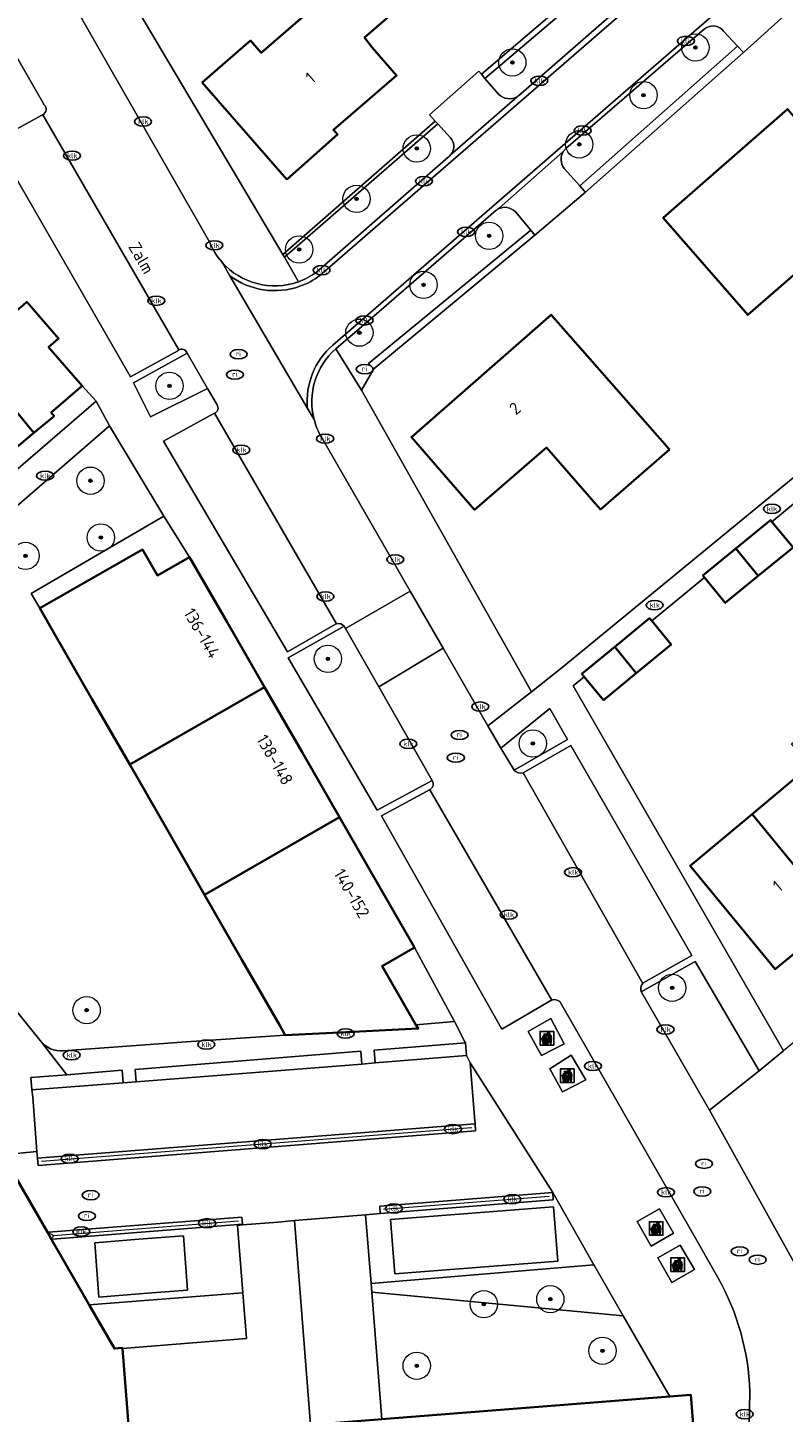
# Model space of a CAD drawing. Header units: metres. Extents: x 103671 to 105190, y 427150 to 429171.
# Tile 101 of 256: x 104063 to 104118, y 427706 to 427807. Entities that reach past the tile are written whole.
import ezdxf
from ezdxf.enums import TextEntityAlignment as Align

# ---------------------------------------------------------------- set-up
doc = ezdxf.new("R2010")
doc.units = ezdxf.units.M
for name, color, linetype, lineweight in [('B-WE-GR-BEPLANTING_CULTUUR_HEESTERS-GV', 253, 'Continuous', 18), ('B-WE-GR-BEPLANTING_CULTUUR_ROOS-GV', 253, 'Continuous', 18), ('B-WE-GR-BOOM-S', 253, 'Continuous', 25), ('B-WE-GR-HAAG-G', 253, 'GR-HAAG1-SO', 13), ('B-WE-GR-HAAG-GV', 253, 'Continuous', 13), ('B-WE-IE-AFVAL APART PLAATS-S', 253, 'Continuous', 25), ('B-WE-IE-MEUBILAIR-S', 253, 'Continuous', 25), ('B-WE-IE-TERREINAFSCHEIDING_KUNSTMATIG_HEKWERK-G', 253, 'IE-TERREINAFSCHEIDING_KUNSTMATIG-SO', 18), ('B-WE-OG-BEBOUWING-GV', 253, 'Continuous', 35), ('B-WE-OG-BEBOUWING-T18', 7, 'Continuous', 18), ('B-WE-OG-TERREIN_BEGROEID-GV', 253, 'Continuous', 18), ('B-WE-OG-TERREIN_ERF-GV', 253, 'Continuous', 18), ('B-WE-OG-TOPOGRAFIE-T18', 7, 'Continuous', 18), ('B-WE-RI-HWA_GOOT_MOLGOOT-G', 253, 'Continuous', 18), ('B-WE-VH-GESLOTENVERHARDING_BETON-GV', 253, 'Continuous', 18), ('B-WE-VH-ONVERHARD_ZAND-GV', 253, 'Continuous', 18), ('B-WE-VH-OPENVERHARDING-GV', 253, 'Continuous', 18), ('B-WE-VH-OPENVERHARDING_BETONSTRAATSTEEN-GV', 253, 'Continuous', 18), ('B-WE-VH-OPENVERHARDING_STRAATBAKSTEEN-GV', 253, 'Continuous', 18), ('B-WE-VH-OPENVERHARDING_TEGEL-GV', 253, 'Continuous', 18)]:
    doc.layers.add(name, color=color, linetype=linetype, lineweight=lineweight)
doc.styles.add('NLCS-ISO', font='NLCS-ISO.ttf')
doc.styles.add('NLCS-ISO-M500-T18', font='NLCS-ISO.ttf', dxfattribs={"height": 0.9})
doc.linetypes.add('GR-HAAG1-SO', pattern='A,6,[176,NLCS.SHX,S=0.125,R=0,X=0,Y=0],-2', length=8)
doc.linetypes.add('IE-TERREINAFSCHEIDING_KUNSTMATIG-SO', pattern='A,4,[82,NLCS.SHX,S=0.75,R=90,X=0,Y=0],4,-2', length=10)

# ---------------------------------------------------------------- blocks, each defined once
blk = doc.blocks.new('SIE-AFVAL APART PLAATS-SO')
h = blk.add_hatch(color=256)
h.dxf.hatch_style = 1
h.paths.add_polyline_path([(-0.09, 0.07), (-1.76, 0.07, 0.819081), (-1.79, -0.09), (-1.4, -2.19, 0.36153), (-1.37, -2.21), (-0.47, -2.21, 0.36153), (-0.44, -2.19), (-0.05, -0.09, 0.819081)])
h.paths.add_polyline_path([(-0.16, -0.1), (-0.2, -0.33), (-0.49, -0.33), (-0.47, -0.1)], flags=16)
h.paths.add_polyline_path([(-0.55, -0.1), (-0.58, -0.33), (-0.87, -0.33), (-0.87, -0.1)], flags=16)
h.paths.add_polyline_path([(-0.22, -0.42), (-0.27, -0.73), (-0.53, -0.73), (-0.5, -0.42)], flags=16)
h.paths.add_polyline_path([(-0.58, -0.42), (-0.61, -0.73), (-0.87, -0.73), (-0.87, -0.42)], flags=16)
h.paths.add_polyline_path([(-0.95, -0.1), (-0.95, -0.33), (-1.27, -0.33), (-1.29, -0.1)], flags=16)
h.paths.add_polyline_path([(-0.95, -0.42), (-0.95, -0.73), (-1.23, -0.73), (-1.26, -0.42)], flags=16)
h.paths.add_polyline_path([(-0.29, -0.83), (-0.34, -1.09), (-0.56, -1.09), (-0.54, -0.83)], flags=16)
h.paths.add_polyline_path([(-0.62, -0.83), (-0.65, -1.09), (-0.87, -1.09), (-0.87, -0.83)], flags=16)
h.paths.add_polyline_path([(-0.95, -0.83), (-0.95, -1.09), (-1.2, -1.09), (-1.22, -0.83)], flags=16)
h.paths.add_polyline_path([(-1.35, -0.33), (-1.64, -0.33), (-1.69, -0.1), (-1.37, -0.1)], flags=16)
h.paths.add_polyline_path([(-1.34, -0.42), (-1.31, -0.73), (-1.57, -0.73), (-1.63, -0.42)], flags=16)
h.paths.add_polyline_path([(-0.36, -1.18), (-0.41, -1.44), (-0.6, -1.44), (-0.57, -1.18)], flags=16)
h.paths.add_polyline_path([(-0.65, -1.18), (-0.68, -1.44), (-0.87, -1.44), (-0.87, -1.18)], flags=16)
h.paths.add_polyline_path([(-1.3, -0.83), (-1.28, -1.09), (-1.5, -1.09), (-1.55, -0.83)], flags=16)
h.paths.add_polyline_path([(-0.95, -1.18), (-0.95, -1.44), (-1.17, -1.44), (-1.19, -1.18)], flags=16)
h.paths.add_polyline_path([(-0.42, -1.53), (-0.47, -1.79), (-0.63, -1.79), (-0.6, -1.53)], flags=16)
h.paths.add_polyline_path([(-1.27, -1.18), (-1.25, -1.44), (-1.44, -1.44), (-1.49, -1.18)], flags=16)
h.paths.add_polyline_path([(-0.69, -1.53), (-0.71, -1.79), (-0.87, -1.79), (-0.87, -1.53)], flags=16)
h.paths.add_polyline_path([(-0.95, -1.53), (-0.95, -1.79), (-1.13, -1.79), (-1.16, -1.53)], flags=16)
h.paths.add_polyline_path([(-1.24, -1.53), (-1.22, -1.79), (-1.37, -1.79), (-1.42, -1.53)], flags=16)
h.paths.add_polyline_path([(-0.49, -1.89), (-0.53, -2.13), (-0.66, -2.13), (-0.64, -1.89)], flags=16)
h.paths.add_polyline_path([(-0.72, -1.89), (-0.74, -2.13), (-0.87, -2.13), (-0.87, -1.89)], flags=16)
h.paths.add_polyline_path([(-0.95, -1.89), (-0.95, -2.13), (-1.1, -2.13), (-1.12, -1.89)], flags=16)
h.paths.add_polyline_path([(-1.21, -1.89), (-1.18, -2.13), (-1.31, -2.13), (-1.35, -1.89)], flags=16)
h.paths.add_polyline_path([(-0.19, 0.78, -0.01173), (-0.3, 0.78, -0.148797), (-0.42, 1.03, -0.136076), (-0.69, 0.87), (-0.78, 0.85, -0.038293), (-1.14, 0.96), (-1.19, 0.81, -0.243822), (-1.56, 0.45, 0.344326), (-1, 0.22, -0.139345), (-0.6, 0.22, 0.618436), (-0.56, 0.27, -0.441494), (-0.47, 0.44, 0.309048)])
h.paths.add_polyline_path([(-0.49, 0.51, 0.351556), (-0.64, 0.31, 0.121061), (-1.02, 0.29, -0.288745), (-1.45, 0.42, 0.203599), (-1.12, 0.79), (-1.09, 0.87, 0.083075), (-0.28, 0.71, -0.242261)], flags=16)
h.paths.add_polyline_path([(-0.4, 0.79, -0.023345), (-0.63, 0.82, 0.07081), (-0.46, 0.9, 0.059965)], flags=16)
h.paths.add_polyline_path([(1.12, 1.48), (-1.07, 1.48, 0.860559), (-1.08, 1.42), (0.29, 1, -0.146703), (0.53, 0.28, 0.421968), (0.56, 0.25), (1.6, 0.31, 0.450293), (1.63, 0.34, 0.122241)])
h.paths.add_polyline_path([(0.26, 1.93, 1), (1.07, 1.93, 1)])
h.paths.add_polyline_path([(1.65, 0.15, 0.429303), (1.62, 0.18), (0.55, 0.23, 0.38429), (0.51, 0.2), (0.16, -2.16, 0.83726), (0.22, -2.18), (0.99, -0.78, -0.688204), (1.05, -0.78), (1.36, -2.14, 0.84934), (1.42, -2.14)])
for p, q in [((-0.09, 0.07), (-1.76, 0.07)), ((-1.4, -2.19), (-1.79, -0.09)), ((-1.37, -0.1), (-1.69, -0.1)), ((-1.64, -0.33), (-1.69, -0.1)), ((-1.64, -0.33), (-1.35, -0.33)), ((-1.63, -0.42), (-1.34, -0.42)), ((-1.57, -0.73), (-1.63, -0.42)), ((-1.57, -0.73), (-1.31, -0.73)), ((-1.55, -0.83), (-1.3, -0.83)), ((-1.5, -1.09), (-1.55, -0.83)), ((-1.5, -1.09), (-1.28, -1.09)), ((-1.49, -1.18), (-1.27, -1.18)), ((-1.44, -1.44), (-1.49, -1.18)), ((-1.44, -1.44), (-1.25, -1.44)), ((-1.42, -1.53), (-1.24, -1.53)), ((-1.37, -1.79), (-1.42, -1.53)), ((-1.37, -1.79), (-1.22, -1.79)), ((-1.37, -2.21), (-0.47, -2.21)), ((-1.31, -2.13), (-1.35, -1.89)), ((-1.35, -1.89), (-1.21, -1.89)), ((-1.31, -2.13), (-1.18, -2.13)), ((-0.95, -0.1), (-1.29, -0.1)), ((-1.27, -0.33), (-0.95, -0.33)), ((-1.26, -0.42), (-0.95, -0.42)), ((-1.23, -0.73), (-0.95, -0.73)), ((-1.22, -0.83), (-0.95, -0.83)), ((-1.2, -1.09), (-0.95, -1.09)), ((-1.19, -1.18), (-0.95, -1.18)), ((-1.17, -1.44), (-0.95, -1.44)), ((-1.16, -1.53), (-0.95, -1.53)), ((-1.13, -1.79), (-0.95, -1.79)), ((-1.12, -1.89), (-0.95, -1.89)), ((-1.1, -2.13), (-0.95, -2.13)), ((-0.95, -0.1), (-0.95, -0.33)), ((-0.95, -0.42), (-0.95, -0.73)), ((-0.95, -0.83), (-0.95, -1.09)), ((-0.95, -1.18), (-0.95, -1.44)), ((-0.95, -1.53), (-0.95, -1.79)), ((-0.95, -1.89), (-0.95, -2.13)), ((-0.87, -0.1), (-0.87, -0.33)), ((-0.55, -0.1), (-0.87, -0.1)), ((-0.87, -0.33), (-0.58, -0.33)), ((-0.87, -0.42), (-0.87, -0.73)), ((-0.87, -0.42), (-0.58, -0.42)), ((-0.87, -0.73), (-0.61, -0.73)), ((-0.87, -0.83), (-0.62, -0.83)), ((-0.87, -0.83), (-0.87, -1.09)), ((-0.87, -1.09), (-0.65, -1.09)), ((-0.87, -1.18), (-0.65, -1.18)), ((-0.87, -1.18), (-0.87, -1.44)), ((-0.87, -1.44), (-0.68, -1.44)), ((-0.87, -1.53), (-0.69, -1.53)), ((-0.87, -1.53), (-0.87, -1.79)), ((-0.87, -1.79), (-0.71, -1.79)), ((-0.87, -1.89), (-0.87, -2.13)), ((-0.87, -1.89), (-0.72, -1.89)), ((-0.87, -2.13), (-0.74, -2.13)), ((-0.66, -2.13), (-0.53, -2.13)), ((-0.64, -1.89), (-0.49, -1.89)), ((-0.63, -1.79), (-0.47, -1.79)), ((-0.6, -1.44), (-0.41, -1.44)), ((-0.6, -1.53), (-0.42, -1.53)), ((-0.57, -1.18), (-0.36, -1.18)), ((-0.56, -1.09), (-0.34, -1.09)), ((-0.54, -0.83), (-0.29, -0.83)), ((-0.53, -0.73), (-0.27, -0.73)), ((-0.53, -2.13), (-0.49, -1.89)), ((-0.5, -0.42), (-0.22, -0.42)), ((-0.49, -0.33), (-0.2, -0.33)), ((-0.16, -0.1), (-0.47, -0.1)), ((-0.47, -1.79), (-0.42, -1.53)), ((-0.44, -2.19), (-0.05, -0.09)), ((-0.41, -1.44), (-0.36, -1.18)), ((-0.34, -1.09), (-0.29, -0.83)), ((-0.27, -0.73), (-0.22, -0.42)), ((-0.2, -0.33), (-0.16, -0.1))]:
    blk.add_line(p, q)
blk.add_lwpolyline([(-2.5, -2.51), (2.5, -2.51), (2.5, 2.49), (-2.5, 2.49)], close=True)
for points in [[(-0.78, 0.85, -0.038293), (-1.14, 0.96), (-1.19, 0.81, -0.243822), (-1.56, 0.45, 0.344326), (-1, 0.22, -0.139345), (-0.6, 0.22, 0.618436), (-0.56, 0.27, -0.441494), (-0.47, 0.44, 0.309048), (-0.19, 0.78, -0.01173), (-0.3, 0.78, -0.01173)], [(-0.78, 0.85), (-0.69, 0.87, 0.136076), (-0.42, 1.03, 0.156405), (-0.29, 0.77)], [(-0.78, 0.85), (-0.69, 0.87, 0.136076), (-0.42, 1.03, 0.148797), (-0.3, 0.78, 0.148797)], [(-0.63, 0.82, 0.07081), (-0.46, 0.9, 0.059965), (-0.4, 0.79, 0.059965)], [(-0.4, 0.79, -0.023345), (-0.63, 0.82)]]:
    blk.add_lwpolyline(points, format="xyb")
for points in [[(-1.09, 0.87), (-1.12, 0.79, -0.203599), (-1.45, 0.42, 0.288745), (-1.02, 0.29, -0.121061), (-0.64, 0.31, -0.351556), (-0.49, 0.51, 0.242261), (-0.28, 0.71, -0.083075)], [(-1.07, 1.48), (1.12, 1.48, -0.122241), (1.63, 0.34, -0.450293), (1.6, 0.31), (0.56, 0.25, -0.421968), (0.53, 0.28, 0.146703), (0.29, 1), (-1.08, 1.42, -0.860559)], [(0.55, 0.23), (1.62, 0.18, -0.429303), (1.65, 0.15), (1.42, -2.14, -0.84934), (1.36, -2.14), (1.05, -0.78, 0.688204), (0.99, -0.78), (0.22, -2.18, -0.83726), (0.16, -2.16), (0.51, 0.2, -0.38429)]]:
    blk.add_lwpolyline(points, format="xyb", close=True)
for points in [[(-1.35, -0.33), (-1.37, -0.1)], [(-1.31, -0.73), (-1.34, -0.42)], [(-1.28, -1.09), (-1.3, -0.83)], [(-1.27, -0.33), (-1.29, -0.1)], [(-1.25, -1.44), (-1.27, -1.18)], [(-1.23, -0.73), (-1.26, -0.42)], [(-1.22, -1.79), (-1.24, -1.53)], [(-1.2, -1.09), (-1.22, -0.83)], [(-1.18, -2.13), (-1.21, -1.89)], [(-1.17, -1.44), (-1.19, -1.18)], [(-1.18, -2.22), (-1.18, -2.21)], [(-1.13, -1.79), (-1.16, -1.53)], [(-1.1, -2.13), (-1.12, -1.89)], [(-0.74, -2.13), (-0.72, -1.89)], [(-0.71, -1.79), (-0.69, -1.53)], [(-0.68, -1.44), (-0.65, -1.18)], [(-0.66, -2.13), (-0.64, -1.89)], [(-0.65, -1.09), (-0.62, -0.83)], [(-0.63, -1.79), (-0.6, -1.53)], [(-0.61, -0.73), (-0.58, -0.42)], [(-0.6, -1.44), (-0.57, -1.18)], [(-0.58, -0.33), (-0.55, -0.1)], [(-0.56, -1.09), (-0.54, -0.83)], [(-0.53, -0.73), (-0.5, -0.42)], [(-0.49, -0.33), (-0.47, -0.1)]]:
    blk.add_lwpolyline(points)
blk.add_circle((0.66, 1.93), 0.401)
for centre, radius, start, end in [((-1.76, -0.01), 0.0869, 90, 247.281), ((-0.09, -0.01), 0.0869, 292.719, 90), ((-1.37, -2.18), 0.0318, 190.4943, 270), ((-0.47, -2.18), 0.0318, 270, 349.5057)]:
    blk.add_arc(centre, radius, start, end)
blk = doc.blocks.new('SIE-MEUBILAIR_PUT_KOLK-SO')
blk.add_ellipse((0, 0), major_axis=(1.25, 0), ratio=0.54)
at = {"style": 'NLCS-ISO'}
blk.add_text('klk', height=0.75, dxfattribs=at).set_placement((0.03, 0), align=Align.MIDDLE_CENTER)
blk = doc.blocks.new('SIE-MEUBILAIR_PUT_RIOOLPUT-SO')
blk.add_ellipse((0, 0), major_axis=(1.25, 0), ratio=0.54)
at = {"style": 'NLCS-ISO'}
blk.add_text('ri', height=0.75, dxfattribs=at).set_placement((-0.04, 0.07), align=Align.MIDDLE_CENTER)
blk = doc.blocks.new('SGR-BOOM_GBKN-SO')
at = {"linetype": 'ByBlock', "lineweight": 18}
h = blk.add_hatch(color=0, dxfattribs=at)
h.dxf.hatch_style = 1
edge = h.paths.add_edge_path()
edge.add_arc((0, 0), 0.25, 0, 360)
at = {"color": 0, "linetype": 'ByBlock', "lineweight": 18}
for radius in [2, 0.25]:
    blk.add_circle((0, 0), radius, dxfattribs=at)
at = {"color": 0, "linetype": 'ByBlock', "lineweight": 18, "style": 'NLCS-ISO'}
blk.add_attdef('SOORT', (2.5, 0), '', height=1.5, dxfattribs=at)

msp = doc.modelspace()

# ---------------------------------------------------------------- linework, layer by layer
at = {"layer": 'B-WE-GR-BEPLANTING_CULTUUR_HEESTERS-GV', "flags": 128}
for points in [[(104087.874, 427732.315), (104087.948, 427731.401), (104094.645, 427731.94), (104094.572, 427732.854)], [(104086.99, 427731.309), (104086.917, 427732.24), (104070.383, 427730.917), (104070.458, 427730.014)], [(104062.744, 427730.309), (104062.829, 427729.422), (104069.512, 427729.934), (104069.436, 427730.858), (104065.391, 427730.526)], [(104104.015, 427716.514), (104103.972, 427716.589), (104087.654, 427715.233), (104087.705, 427714.585), (104106.116, 427712.866)]]:
    msp.add_lwpolyline(points, close=True, dxfattribs=at)
at = {"layer": 'B-WE-GR-BEPLANTING_CULTUUR_ROOS-GV', "flags": 128}
for points in [[(104074.2, 427783.394), (104070.277, 427781.214), (104071.515, 427778.733), (104075.69, 427780.816)], [(104092.14, 427752.087), (104088.226, 427758.951), (104085.791, 427763.222), (104085.69, 427763.399), (104081.593, 427761.08), (104088.1, 427749.915)], [(104097.157, 427754.45), (104098.13, 427752.844), (104102.036, 427755.091), (104100.738, 427757.366)], [(104090.831, 427739.855), (104088.468, 427738.482), (104090.945, 427734.188), (104093.764, 427734.43)], [(104107.443, 427736.607), (104107.449, 427736.592), (104107.455, 427736.578), (104112.423, 427727.917), (104116.073, 427730.814), (104111.383, 427738.831)]]:
    msp.add_lwpolyline(points, close=True, dxfattribs=at)
at = {"layer": 'B-WE-GR-HAAG-G', "flags": 128}
for points in [[(104095.74, 427803.833), (104107.425, 427813.856)], [(104092.362, 427800.395), (104081.206, 427790.633), (104068.298, 427812.405)], [(104103.353, 427795.201), (104114.923, 427805.424)], [(104087.867, 427782.256), (104099.657, 427792.047)]]:
    msp.add_lwpolyline(points, dxfattribs=at)
at = {"layer": 'B-WE-GR-HAAG-GV', "flags": 128}
for points in [[(104107.734, 427813.512), (104107.425, 427813.856), (104095.74, 427803.833), (104095.994, 427803.538)], [(104114.923, 427805.424), (104114.492, 427805.887), (104102.934, 427795.672), (104103.267, 427795.297), (104103.353, 427795.201)], [(104092.543, 427800.2), (104092.472, 427800.276), (104092.362, 427800.395), (104081.206, 427790.633), (104081.321, 427790.429)], [(104099.657, 427792.047), (104099.351, 427792.411), (104087.465, 427782.641), (104087.867, 427782.256)]]:
    msp.add_lwpolyline(points, close=True, dxfattribs=at)
at = {"layer": 'B-WE-IE-TERREINAFSCHEIDING_KUNSTMATIG_HEKWERK-G', "flags": 128}
msp.add_lwpolyline([(104099.395, 427758.593), (104086.962, 427780.69), (104087.867, 427782.256)], dxfattribs=at)
at = {"layer": 'B-WE-OG-BEBOUWING-GV', "flags": 128}
for points in [[(104081.489, 427796.114), (104085.206, 427799.423), (104084.906, 427799.759), (104089.522, 427803.748), (104087.751, 427805.798), (104087.178, 427806.525), (104089.635, 427808.665), (104085.166, 427813.837), (104081.232, 427810.437), (104083.029, 427808.356), (104079.618, 427805.408), (104078.839, 427806.307), (104075.301, 427803.231)], [(104120.303, 427798.823), (104118.151, 427801.285), (104109.043, 427793.322), (104115.23, 427786.203), (104124.145, 427793.95), (104125.096, 427792.855), (104127.835, 427795.236), (104122.795, 427801.001)], [(104062.971, 427777.558), (104064.453, 427778.791), (104064.244, 427779.042), (104066.514, 427781.016), (104064.053, 427783.845), (104064.777, 427784.476), (104062.451, 427787.149), (104062.194, 427786.925), (104061.727, 427786.519), (104059.252, 427789.364), (104055.742, 427786.321)], [(104051.514, 427782.656), (104058.573, 427774.099), (104060.186, 427775.528), (104060.328, 427775.357), (104062.971, 427777.558), (104055.742, 427786.321)], [(104109.505, 427776.338), (104100.838, 427786.214), (104090.615, 427777.244), (104095.22, 427771.925), (104100.513, 427776.483), (104104.461, 427771.947)], [(104117.003, 427771.047), (104116.906, 427771.166), (104114.354, 427769.073), (104115.996, 427767.071), (104118.548, 427769.164)], [(104114.354, 427769.073), (104111.946, 427767.098), (104112.057, 427766.963), (104113.588, 427765.096), (104115.996, 427767.071)], [(104077.119, 427763.691), (104074.376, 427768.458), (104072.021, 427767.108), (104070.919, 427769.009), (104067.164, 427766.857), (104063.41, 427764.704), (104064.508, 427762.792), (104067.248, 427758.021), (104069.988, 427753.252), (104079.861, 427758.924)], [(104108.201, 427763.779), (104108.04, 427763.975), (104105.493, 427761.881), (104107.073, 427759.956), (104109.622, 427762.051)], [(104107.073, 427759.956), (104105.493, 427761.881), (104103.081, 427759.897), (104103.25, 427759.691), (104104.662, 427757.974)], [(104082.603, 427754.157), (104079.861, 427758.924), (104069.988, 427753.252), (104072.727, 427748.483), (104075.467, 427743.715), (104085.346, 427749.39)], [(104115.547, 427749.625), (104121.801, 427742.002), (104126.216, 427745.624), (104119.93, 427753.286), (104119.775, 427753.157)], [(104088.088, 427744.622), (104085.346, 427749.39), (104075.467, 427743.715), (104078.206, 427738.946), (104080.974, 427734.127), (104081.38, 427733.42), (104086.351, 427733.667), (104091.11, 427733.903), (104090.945, 427734.188), (104088.468, 427738.482), (104090.831, 427739.855)], [(104115.547, 427749.625), (104111.012, 427745.837), (104117.232, 427738.254), (104121.801, 427742.002)]]:
    msp.add_lwpolyline(points, close=True, dxfattribs=at)
msp.add_lwpolyline([(104110.443, 427687.051), (104110.444, 427687.096), (104110.473, 427689.263), (104112.46, 427689.419), (104111.079, 427707.06), (104109.529, 427706.938), (104088.436, 427705.284), (104088.17, 427705.264), (104083.498, 427704.897), (104083.235, 427704.877), (104080.657, 427704.675), (104080.457, 427704.659), (104078.812, 427704.53), (104078.803, 427704.634), (104069.975, 427703.934), (104069.455, 427710.47), (104069.452, 427710.503), (104068.866, 427710.457), (104067.022, 427713.661), (104064.261, 427718.46), (104063.964, 427718.977), (104060.691, 427724.664), (104059.212, 427727.234)], dxfattribs=at)
at = {"layer": 'B-WE-OG-TERREIN_BEGROEID-GV', "flags": 128}
for points in [[(104108.666, 427812.473), (104107.734, 427813.512), (104095.994, 427803.538), (104096.993, 427802.375)], [(104068.298, 427812.405), (104064.934, 427810.65), (104075.845, 427791.52)], [(104082.334, 427788.628), (104081.321, 427790.429), (104081.206, 427790.633), (104068.298, 427812.405)], [(104098.452, 427802.256), (104108.493, 427811.043)], [(104112.064, 427807.157), (104101.911, 427798.387)], [(104114.492, 427805.887), (104113.456, 427806.999)], [(104101.805, 427796.942), (104102.934, 427795.672), (104114.492, 427805.887)], [(104093.478, 427799.187), (104092.543, 427800.2), (104081.321, 427790.429), (104082.334, 427788.628)], [(104083.675, 427789.345), (104093.306, 427797.768)], [(104096.791, 427793.849), (104087.312, 427785.649), (104085.089, 427783.726), (104086.962, 427780.69), (104087.867, 427782.256), (104087.465, 427782.641), (104099.351, 427792.411)], [(104099.351, 427792.411), (104098.222, 427793.754)], [(104086.962, 427780.69), (104085.089, 427783.726)], [(104084.018, 427777.241), (104090.522, 427765.952), (104092.926, 427761.778), (104096.209, 427756.08), (104099.395, 427758.593), (104086.962, 427780.69)], [(104072.727, 427748.483), (104069.988, 427753.252), (104067.248, 427758.021), (104064.508, 427762.792), (104063.41, 427764.704), (104062.772, 427765.776), (104072.49, 427771.456), (104068.517, 427778.074), (104046.703, 427759.164)], [(104046.735, 427753.733), (104063.429, 427733.031), (104063.455, 427732.997)], [(104065.118, 427732.263), (104074.131, 427732.93), (104081.38, 427733.42), (104080.974, 427734.127), (104078.206, 427738.946), (104075.467, 427743.715), (104072.727, 427748.483)]]:
    msp.add_lwpolyline(points, dxfattribs=at)
at = {"layer": 'B-WE-OG-TERREIN_BEGROEID-GV'}
for points in [[(104112.197, 427807.249, 0.0410674), (104112.064, 427807.157)], [(104113.456, 427806.999, 0.3744687), (104112.197, 427807.249)], [(104096.993, 427802.375, 0.342694), (104098.349, 427802.189)], [(104098.349, 427802.189, 0.033781), (104098.452, 427802.256)], [(104093.529, 427797.986, 0.3520495), (104093.478, 427799.187)], [(104093.306, 427797.768, 0.0838646), (104093.529, 427797.986)], [(104101.75, 427798.202, 0.3323885), (104101.805, 427796.942)], [(104101.911, 427798.387, 0.0579259), (104101.75, 427798.202)], [(104096.973, 427793.968, 0.0497409), (104096.791, 427793.849)], [(104098.222, 427793.754, 0.3351678), (104096.973, 427793.968)], [(104075.845, 427791.52, 0.0835826), (104076.737, 427790.081)], [(104076.737, 427790.081, 0.3077779), (104082.334, 427788.628)], [(104082.334, 427788.628, 0.0750062), (104083.675, 427789.345)], [(104085.089, 427783.726, 0.2850309), (104083.488, 427778.526)], [(104083.488, 427778.526, 0.0681271), (104084.018, 427777.241)], [(104063.455, 427732.997, 0.244145), (104065.118, 427732.263)]]:
    msp.add_lwpolyline(points, format="xyb", dxfattribs=at)
at = {"layer": 'B-WE-OG-TERREIN_BEGROEID-GV', "flags": 128}
msp.add_lwpolyline([(104106.116, 427712.866), (104087.705, 427714.585), (104088.436, 427705.284), (104109.529, 427706.938)], close=True, dxfattribs=at)
at = {"layer": 'B-WE-OG-TERREIN_ERF-GV', "flags": 128}
for points in [[(104118.455, 427808.62), (104114.923, 427805.424), (104103.353, 427795.201), (104099.657, 427792.047), (104087.867, 427782.256), (104086.962, 427780.69), (104099.395, 427758.593), (104101.653, 427760.375), (104131.092, 427784.572), (104135.843, 427788.477), (104155.715, 427804.811), (104191.931, 427834.578)], [(104068.298, 427812.405), (104081.206, 427790.633), (104092.362, 427800.395), (104091.934, 427800.859), (104095.538, 427804.069), (104095.74, 427803.833), (104107.425, 427813.856)], [(104120.828, 427774.205), (104117.003, 427771.047), (104118.548, 427769.164), (104115.996, 427767.071), (104113.588, 427765.096), (104112.057, 427766.963), (104108.201, 427763.779), (104109.622, 427762.051), (104107.073, 427759.956), (104104.662, 427757.974), (104103.25, 427759.691), (104102.446, 427759.027), (104117.856, 427732.28)]]:
    msp.add_lwpolyline(points, dxfattribs=at)
for points in [[(104081.489, 427796.114), (104075.301, 427803.231), (104078.839, 427806.307), (104079.618, 427805.408), (104083.029, 427808.356), (104081.232, 427810.437), (104085.166, 427813.837), (104089.635, 427808.665), (104087.178, 427806.525), (104087.751, 427805.798), (104089.522, 427803.748), (104084.906, 427799.759), (104085.206, 427799.423)], [(104120.303, 427798.823), (104122.795, 427801.001), (104127.835, 427795.236), (104125.096, 427792.855), (104124.145, 427793.95), (104115.23, 427786.203), (104109.043, 427793.322), (104118.151, 427801.285)], [(104100.513, 427776.483), (104095.22, 427771.925), (104090.615, 427777.244), (104100.838, 427786.214), (104109.505, 427776.338), (104104.461, 427771.947)], [(104067.543, 427779.871), (104066.514, 427781.016), (104064.244, 427779.042), (104064.453, 427778.791), (104062.971, 427777.558), (104060.328, 427775.357), (104060.186, 427775.528), (104058.573, 427774.099), (104056.127, 427771.932), (104056.29, 427771.712), (104054.506, 427770.24), (104052.136, 427768.285), (104052.005, 427768.443), (104050.109, 427766.78), (104047.946, 427764.884), (104048.127, 427764.645), (104046.045, 427762.917), (104043.951, 427761.179), (104043.812, 427761.346), (104041.584, 427759.409), (104042.566, 427758.344)], [(104131.828, 427765.774), (104136.22, 427769.376), (104140.612, 427772.979), (104145.174, 427776.721), (104152.227, 427768.124), (104147.664, 427764.381), (104143.273, 427760.779), (104138.881, 427757.177), (104134.637, 427753.696), (104135.208, 427753), (104135.029, 427752.854), (104130.623, 427749.238), (104126.216, 427745.624), (104121.801, 427742.002), (104117.232, 427738.254), (104111.012, 427745.837), (104115.547, 427749.625), (104119.775, 427753.157), (104118.437, 427754.77), (104122.989, 427758.545), (104127.405, 427762.146)], [(104087.705, 427714.585), (104087.654, 427715.233), (104087.262, 427720.25), (104082.062, 427719.839), (104083.235, 427704.877), (104083.498, 427704.897), (104088.17, 427705.264), (104088.436, 427705.284)]]:
    msp.add_lwpolyline(points, close=True, dxfattribs=at)
at = {"layer": 'B-WE-RI-HWA_GOOT_MOLGOOT-G', "flags": 128}
for points in [[(104095.029, 427726.641), (104063.522, 427724.16)], [(104100.706, 427721.599), (104088.572, 427720.64)], [(104064.409, 427718.742), (104077.964, 427719.806)], [(104064.409, 427718.742), (104064.036, 427718.938)], [(104064.409, 427718.742), (104064.321, 427718.574)]]:
    msp.add_lwpolyline(points, dxfattribs=at)
at = {"layer": 'B-WE-VH-GESLOTENVERHARDING_BETON-GV', "flags": 128}
for points in [[(104099.16, 427733.696), (104100.123, 427731.923), (104101.804, 427732.798), (104100.822, 427734.648)], [(104100.746, 427730.952), (104101.668, 427729.268), (104103.369, 427730.159), (104102.31, 427731.967)], [(104107.127, 427719.756), (104108.158, 427717.962), (104109.807, 427718.91), (104108.777, 427720.704)], [(104108.645, 427717.097), (104109.676, 427715.303), (104111.325, 427716.251), (104110.294, 427718.044)]]:
    msp.add_lwpolyline(points, close=True, dxfattribs=at)
at = {"layer": 'B-WE-VH-ONVERHARD_ZAND-GV', "flags": 128}
for points in [[(104107.734, 427813.512), (104107.425, 427813.856), (104095.74, 427803.833), (104095.994, 427803.538)], [(104114.923, 427805.424), (104114.492, 427805.887), (104102.934, 427795.672), (104103.267, 427795.297), (104103.353, 427795.201)], [(104092.543, 427800.2), (104092.472, 427800.276), (104092.362, 427800.395), (104081.206, 427790.633), (104081.321, 427790.429)], [(104099.657, 427792.047), (104099.351, 427792.411), (104087.465, 427782.641), (104087.867, 427782.256)]]:
    msp.add_lwpolyline(points, close=True, dxfattribs=at)
at = {"layer": 'B-WE-VH-OPENVERHARDING-GV', "flags": 128}
for points in [[(104145.279, 427836.494), (104144.523, 427837.365), (104168.883, 427858.53), (104167.366, 427860.271), (104142.743, 427838.877), (104142.087, 427839.632), (104083.905, 427789.081)], [(104083.905, 427789.081), (104142.087, 427839.632)], [(104084.86, 427783.991), (104087.075, 427785.922), (104145.279, 427836.494)], [(104063.716, 427801.604), (104051.724, 427822.553)], [(104108.493, 427811.043), (104098.452, 427802.256)], [(104098.349, 427802.189), (104093.608, 427798.055), (104093.529, 427797.986)], [(104073.503, 427783.579), (104070.054, 427781.662), (104060.092, 427798.938), (104063.547, 427800.834)], [(104093.306, 427797.768), (104083.675, 427789.345)], [(104076.737, 427790.081), (104076.803, 427789.963), (104077.331, 427789.06)], [(104077.331, 427789.06), (104082.988, 427779.382)], [(104062.451, 427787.149), (104064.777, 427784.476), (104064.053, 427783.845), (104066.514, 427781.016), (104067.543, 427779.871), (104068.517, 427778.074), (104072.49, 427771.456), (104074.376, 427768.458), (104077.119, 427763.691), (104079.861, 427758.924), (104082.603, 427754.157), (104085.346, 427749.39), (104088.088, 427744.622), (104090.831, 427739.855), (104093.764, 427734.43), (104094.53, 427732.936), (104094.572, 427732.854), (104094.645, 427731.94), (104094.918, 427731.404), (104100.957, 427721.885), (104103.972, 427716.589), (104104.015, 427716.514), (104106.116, 427712.866), (104109.529, 427706.938), (104111.079, 427707.06), (104112.46, 427689.419)], [(104076.383, 427779.616), (104075.69, 427780.816), (104071.515, 427778.733), (104070.277, 427781.214), (104074.2, 427783.394), (104074.17, 427783.446)], [(104085.046, 427763.547), (104081.548, 427761.524), (104072.468, 427776.955), (104076.14, 427778.969)], [(104092.14, 427752.087), (104088.1, 427749.915), (104081.593, 427761.08), (104085.69, 427763.399)], [(104063.455, 427732.997), (104063.429, 427733.031), (104046.735, 427753.733)], [(104100.824, 427735.966), (104097.226, 427733.869), (104088.421, 427749.493), (104091.99, 427751.428)], [(104091.99, 427751.428), (104088.421, 427749.493), (104097.226, 427733.869), (104100.824, 427735.966)], [(104100.884, 427735.994), (104091.97, 427751.397), (104091.99, 427751.428)], [(104113.041, 427715.667), (104111.217, 427718.885), (104101.468, 427735.879)], [(104086.917, 427732.24), (104086.99, 427731.309), (104087.948, 427731.401), (104087.874, 427732.315), (104094.572, 427732.854), (104094.53, 427732.936), (104093.764, 427734.43), (104090.945, 427734.188), (104091.11, 427733.903), (104086.351, 427733.667), (104081.38, 427733.42), (104074.131, 427732.93), (104065.118, 427732.263)], [(104061.331, 427731.667), (104059.212, 427727.234), (104060.691, 427724.664), (104063.2, 427724.905), (104062.887, 427728.882), (104062.829, 427729.422), (104062.744, 427730.309), (104065.391, 427730.526), (104063.455, 427732.997)], [(104063.455, 427732.997), (104065.391, 427730.526), (104069.436, 427730.858), (104069.512, 427729.934), (104070.458, 427730.014), (104070.383, 427730.917), (104086.917, 427732.24)], [(104115.01, 427688.15), (104115.382, 427707.321)]]:
    msp.add_lwpolyline(points, dxfattribs=at)
at = {"layer": 'B-WE-VH-OPENVERHARDING-GV'}
for points in [[(104063.62, 427800.862, 0.5412898), (104063.716, 427801.604)], [(104098.452, 427802.256, -0.033781), (104098.349, 427802.189)], [(104063.547, 427800.834, 0.0523496), (104063.62, 427800.862)], [(104093.529, 427797.986, -0.0838646), (104093.306, 427797.768)], [(104082.334, 427788.628, -0.3077779), (104076.737, 427790.081)], [(104083.675, 427789.345, -0.0750062), (104082.334, 427788.628)], [(104082.451, 427788.298, -0.2503302), (104077.331, 427789.06)], [(104077.331, 427789.06, 0.2503302), (104082.451, 427788.298)], [(104083.905, 427789.081, -0.0759325), (104082.451, 427788.298)], [(104082.451, 427788.298, 0.0759325), (104083.905, 427789.081)], [(104073.575, 427783.635, 0.0615421), (104073.503, 427783.579)], [(104074.17, 427783.446, 0.4584523), (104073.575, 427783.635)], [(104082.988, 427779.382, -0.2384783), (104084.86, 427783.991)], [(104076.205, 427778.992, 0.4662359), (104076.383, 427779.616)], [(104076.14, 427778.969, 0.0458562), (104076.205, 427778.992)], [(104085.128, 427763.576, 0.0325225), (104085.046, 427763.547)], [(104085.69, 427763.399, 0.2888626), (104085.128, 427763.576)], [(104091.99, 427751.428, 0.3973636), (104092.14, 427752.087)], [(104100.884, 427735.994, 0.0401545), (104100.824, 427735.966)], [(104100.824, 427735.966, -0.0401545), (104100.884, 427735.994)], [(104101.468, 427735.879, 0.2904154), (104100.884, 427735.994)], [(104065.118, 427732.263, -0.244145), (104063.455, 427732.997)], [(104115.382, 427707.321, 0.121149), (104113.041, 427715.667)]]:
    msp.add_lwpolyline(points, format="xyb", dxfattribs=at)
at = {"layer": 'B-WE-VH-OPENVERHARDING-GV', "flags": 128}
for points in [[(104072.49, 427771.456), (104062.772, 427765.776), (104063.41, 427764.704), (104067.164, 427766.857), (104070.919, 427769.009), (104072.021, 427767.108), (104074.376, 427768.458)], [(104101.804, 427732.798), (104100.123, 427731.923), (104099.16, 427733.696), (104100.822, 427734.648)], [(104103.369, 427730.159), (104101.668, 427729.268), (104100.746, 427730.952), (104102.31, 427731.967)], [(104100.957, 427721.885), (104100.985, 427721.354), (104088.331, 427720.358), (104087.262, 427720.25), (104087.654, 427715.233), (104103.972, 427716.589)], [(104089.405, 427715.934), (104089.091, 427719.911), (104101.024, 427720.851), (104101.338, 427716.873)], [(104109.807, 427718.91), (104108.158, 427717.962), (104107.127, 427719.756), (104108.777, 427720.704)], [(104077.876, 427719.486), (104078.25, 427719.516), (104078.246, 427719.565), (104064.33, 427718.465), (104064.261, 427718.46), (104067.022, 427713.661), (104078.265, 427714.553)], [(104067.741, 427714.228), (104067.428, 427718.206), (104070.359, 427718.437), (104070.987, 427718.486), (104073.918, 427718.717), (104074.231, 427714.739), (104071.3, 427714.508), (104070.672, 427714.459)], [(104111.325, 427716.251), (104109.676, 427715.303), (104108.645, 427717.097), (104110.294, 427718.044)], [(104078.265, 427714.553), (104067.022, 427713.661), (104068.866, 427710.457), (104069.452, 427710.503), (104069.455, 427710.47), (104078.531, 427711.189)]]:
    msp.add_lwpolyline(points, close=True, dxfattribs=at)
at = {"layer": 'B-WE-VH-OPENVERHARDING_BETONSTRAATSTEEN-GV', "flags": 128}
for points in [[(104051.724, 427822.553), (104063.716, 427801.604)], [(104075.845, 427791.52), (104064.934, 427810.65), (104064.036, 427812.096)], [(104063.547, 427800.834), (104060.092, 427798.938), (104070.054, 427781.662), (104073.503, 427783.579)], [(104073.575, 427783.635), (104063.62, 427800.862)], [(104063.62, 427800.862), (104073.575, 427783.635)], [(104083.488, 427778.526), (104082.988, 427779.382), (104077.331, 427789.06), (104076.803, 427789.963), (104076.737, 427790.081)], [(104074.17, 427783.446), (104074.2, 427783.394), (104075.69, 427780.816), (104076.383, 427779.616)], [(104076.14, 427778.969), (104072.468, 427776.955), (104081.548, 427761.524), (104085.046, 427763.547)], [(104076.205, 427778.992), (104085.128, 427763.576)], [(104085.128, 427763.576), (104076.205, 427778.992)], [(104085.69, 427763.399), (104085.791, 427763.222), (104090.522, 427765.952), (104084.018, 427777.241)], [(104096.209, 427756.08), (104092.926, 427761.778), (104088.226, 427758.951), (104092.14, 427752.087)], [(104098.139, 427752.83), (104098.13, 427752.844), (104097.157, 427754.45), (104096.209, 427756.08)], [(104102.284, 427754.657), (104098.785, 427752.644), (104107.55, 427737.215)], [(104107.618, 427737.28), (104111.131, 427739.263), (104102.284, 427754.657)], [(104107.55, 427737.215), (104098.785, 427752.644)], [(104091.99, 427751.428), (104091.97, 427751.397), (104100.884, 427735.994)], [(104118.675, 427716.673), (104112.423, 427727.917), (104107.455, 427736.578), (104107.449, 427736.592), (104107.443, 427736.607)], [(104101.468, 427735.879), (104111.217, 427718.885), (104113.041, 427715.667)], [(104115.382, 427707.321), (104115.01, 427688.15), (104115.005, 427687.908), (104120.501, 427687.59), (104120.501, 427687.695), (104120.701, 427704.079), (104120.74, 427707.217)]]:
    msp.add_lwpolyline(points, dxfattribs=at)
at = {"layer": 'B-WE-VH-OPENVERHARDING_BETONSTRAATSTEEN-GV'}
for points in [[(104063.716, 427801.604, -0.5412898), (104063.62, 427800.862)], [(104063.62, 427800.862, -0.0523496), (104063.547, 427800.834)], [(104076.737, 427790.081, -0.0835826), (104075.845, 427791.52)], [(104073.503, 427783.579, -0.0615421), (104073.575, 427783.635)], [(104073.575, 427783.635, -0.4584523), (104074.17, 427783.446)], [(104076.383, 427779.616, -0.4662359), (104076.205, 427778.992)], [(104076.205, 427778.992, -0.0458562), (104076.14, 427778.969)], [(104084.018, 427777.241, -0.0681271), (104083.488, 427778.526)], [(104085.046, 427763.547, -0.0325225), (104085.128, 427763.576)], [(104085.128, 427763.576, -0.2888626), (104085.69, 427763.399)], [(104098.785, 427752.644, -0.3003682), (104098.139, 427752.83)], [(104092.14, 427752.087, -0.3973636), (104091.99, 427751.428)], [(104107.443, 427736.607, -0.2829564), (104107.55, 427737.215)], [(104107.55, 427737.215, -0.0377461), (104107.618, 427737.28)], [(104100.884, 427735.994, -0.2904154), (104101.468, 427735.879)], [(104113.041, 427715.667, -0.121149), (104115.382, 427707.321)]]:
    msp.add_lwpolyline(points, format="xyb", dxfattribs=at)
at = {"layer": 'B-WE-VH-OPENVERHARDING_BETONSTRAATSTEEN-GV', "flags": 128}
for points in [[(104090.522, 427765.952), (104085.791, 427763.222), (104088.226, 427758.951), (104092.926, 427761.778)], [(104154.555, 427754.383), (104154.672, 427754.479), (104156.45, 427752.013), (104156.991, 427751.264), (104161.801, 427755.213), (104159.567, 427758.321), (104158.984, 427759.109), (104155.883, 427763.49), (104117.856, 427732.28), (104116.073, 427730.814), (104112.423, 427727.917), (104118.675, 427716.673), (104123.363, 427716.461), (104124.125, 427722.176), (104123.856, 427722.643), (104122.842, 427724.408), (104121.34, 427727.023)], [(104094.918, 427731.404), (104094.645, 427731.94), (104087.948, 427731.401), (104086.99, 427731.309), (104070.458, 427730.014), (104069.512, 427729.934), (104062.829, 427729.422), (104062.887, 427728.882), (104063.2, 427724.905), (104063.24, 427724.401), (104095.271, 427726.923), (104095.231, 427727.426)], [(104063.281, 427723.878), (104095.312, 427726.4), (104095.271, 427726.923), (104063.24, 427724.401)], [(104088.331, 427720.358), (104100.985, 427721.354), (104100.957, 427721.885), (104088.29, 427720.881)], [(104089.405, 427715.934), (104101.338, 427716.873), (104101.024, 427720.851), (104089.091, 427719.911)], [(104063.964, 427718.977), (104064.261, 427718.46), (104064.33, 427718.465), (104078.246, 427719.565), (104078.205, 427720.088), (104064.033, 427718.982)], [(104067.741, 427714.228), (104070.672, 427714.459), (104071.3, 427714.508), (104074.231, 427714.739), (104073.918, 427718.717), (104070.987, 427718.486), (104070.359, 427718.437), (104067.428, 427718.206)]]:
    msp.add_lwpolyline(points, close=True, dxfattribs=at)
at = {"layer": 'B-WE-VH-OPENVERHARDING_STRAATBAKSTEEN-GV', "flags": 128}
for points in [[(104142.171, 427833.402), (104142.248, 427833.469), (104146.356, 427837.068), (104146.509, 427838.458), (104158.843, 427849.117), (104159.717, 427849.873), (104168.916, 427857.823), (104169.227, 427858.137), (104168.883, 427858.53), (104144.523, 427837.365), (104145.279, 427836.494), (104087.075, 427785.922), (104084.86, 427783.991)], [(104113.456, 427806.999), (104114.492, 427805.887), (104114.923, 427805.424), (104118.455, 427808.62), (104118.373, 427808.71), (104118.233, 427808.865), (104117.034, 427810.186)], [(104101.911, 427798.387), (104112.064, 427807.157)], [(104096.993, 427802.375), (104095.994, 427803.538), (104095.74, 427803.833), (104095.538, 427804.069), (104091.934, 427800.859), (104092.362, 427800.395)], [(104093.529, 427797.986), (104093.608, 427798.055), (104098.349, 427802.189)], [(104092.362, 427800.395), (104092.472, 427800.276), (104092.543, 427800.2), (104093.478, 427799.187)], [(104101.75, 427798.202), (104101.675, 427798.135), (104097.047, 427794.034), (104096.973, 427793.968)], [(104096.973, 427793.968), (104097.047, 427794.034), (104101.675, 427798.135), (104101.75, 427798.202)], [(104102.934, 427795.672), (104101.805, 427796.942)], [(104098.222, 427793.754), (104099.351, 427792.411), (104099.657, 427792.047), (104103.353, 427795.201), (104103.267, 427795.297), (104102.934, 427795.672)], [(104085.089, 427783.726), (104087.312, 427785.649), (104096.791, 427793.849)], [(104082.988, 427779.382), (104083.488, 427778.526)]]:
    msp.add_lwpolyline(points, dxfattribs=at)
at = {"layer": 'B-WE-VH-OPENVERHARDING_STRAATBAKSTEEN-GV'}
for points in [[(104112.064, 427807.157, -0.0410674), (104112.197, 427807.249)], [(104112.197, 427807.249, -0.3744687), (104113.456, 427806.999)], [(104098.349, 427802.189, -0.342694), (104096.993, 427802.375)], [(104093.478, 427799.187, -0.3520495), (104093.529, 427797.986)], [(104101.805, 427796.942, -0.3323885), (104101.75, 427798.202)], [(104101.75, 427798.202, -0.0579259), (104101.911, 427798.387)], [(104096.791, 427793.849, -0.0497409), (104096.973, 427793.968)], [(104096.973, 427793.968, -0.3351678), (104098.222, 427793.754)], [(104084.86, 427783.991, 0.2384783), (104082.988, 427779.382)], [(104083.488, 427778.526, -0.2850309), (104085.089, 427783.726)]]:
    msp.add_lwpolyline(points, format="xyb", dxfattribs=at)
at = {"layer": 'B-WE-VH-OPENVERHARDING_TEGEL-GV', "flags": 128}
for points in [[(104131.092, 427784.572), (104101.653, 427760.375), (104099.395, 427758.593), (104096.209, 427756.08), (104097.157, 427754.45), (104100.738, 427757.366), (104102.036, 427755.091), (104098.13, 427752.844), (104098.139, 427752.83)], [(104068.517, 427778.074), (104067.543, 427779.871), (104042.566, 427758.344), (104043.98, 427756.679), (104046.294, 427758.719), (104046.373, 427758.79)], [(104046.703, 427759.164), (104068.517, 427778.074)], [(104107.443, 427736.607), (104111.383, 427738.831), (104116.073, 427730.814), (104117.856, 427732.28), (104102.446, 427759.027), (104103.25, 427759.691), (104103.081, 427759.897), (104105.493, 427761.881), (104108.04, 427763.975), (104108.201, 427763.779), (104112.057, 427766.963), (104111.946, 427767.098), (104114.354, 427769.073), (104116.906, 427771.166), (104117.003, 427771.047), (104120.828, 427774.205)], [(104098.785, 427752.644), (104102.284, 427754.657), (104111.131, 427739.263), (104107.618, 427737.28)]]:
    msp.add_lwpolyline(points, dxfattribs=at)
at = {"layer": 'B-WE-VH-OPENVERHARDING_TEGEL-GV'}
for points in [[(104098.139, 427752.83, 0.3003682), (104098.785, 427752.644)], [(104107.55, 427737.215, 0.2829564), (104107.443, 427736.607)], [(104107.618, 427737.28, 0.0377461), (104107.55, 427737.215)]]:
    msp.add_lwpolyline(points, format="xyb", dxfattribs=at)
at = {"layer": 'B-WE-VH-OPENVERHARDING_TEGEL-GV', "flags": 128}
for points in [[(104094.918, 427731.404), (104095.231, 427727.426), (104095.271, 427726.923), (104095.312, 427726.4), (104063.281, 427723.878), (104063.24, 427724.401), (104063.2, 427724.905), (104060.691, 427724.664), (104063.964, 427718.977), (104064.033, 427718.982), (104078.205, 427720.088), (104078.246, 427719.565), (104078.25, 427719.516), (104080.85, 427719.725), (104082.062, 427719.839), (104087.262, 427720.25), (104088.331, 427720.358), (104088.29, 427720.881), (104100.957, 427721.885)], [(104082.062, 427719.839), (104080.85, 427719.725), (104078.25, 427719.516), (104077.876, 427719.486), (104078.265, 427714.553), (104078.531, 427711.189), (104069.455, 427710.47), (104069.975, 427703.934), (104078.803, 427704.634), (104078.812, 427704.53), (104080.457, 427704.659), (104080.657, 427704.675), (104083.235, 427704.877)]]:
    msp.add_lwpolyline(points, close=True, dxfattribs=at)

# ---------------------------------------------------------------- block references
at = {"layer": 'B-WE-GR-BOOM-S', "xscale": 0.5, "yscale": 0.5, "zscale": 0.5}
for p in [(104111.4, 427805.8), (104098, 427804.7), (104107.6, 427802.3), (104102.9, 427798.7), (104091, 427798.4), (104086.6, 427794.7), (104096.3, 427792), (104082.4, 427791), (104091.5, 427788.4), (104086.8, 427784.9), (104072.9, 427781), (104067.114, 427774.053), (104067.878, 427769.896), (104062.361, 427768.542), (104084.5, 427761), (104099.5, 427754.8), (104109.7, 427736.9), (104066.838, 427735.254), (104095.91, 427713.704), (104100.782, 427714.078), (104104.6, 427710.3), (104091, 427709.2)]:
    msp.add_blockref('SGR-BOOM_GBKN-SO', p, dxfattribs=at)
at = {"layer": 'B-WE-IE-AFVAL APART PLAATS-S', "xscale": 0.2, "yscale": 0.2, "zscale": 0.2}
for p in [(104100.529, 427733.202), (104102.02, 427730.457), (104108.529, 427719.257), (104110.093, 427716.602)]:
    msp.add_blockref('SIE-AFVAL APART PLAATS-SO', p, dxfattribs=at)
at = {"layer": 'B-WE-IE-MEUBILAIR-S', "xscale": 0.5, "yscale": 0.5, "zscale": 0.5}
for name, p in [('SIE-MEUBILAIR_PUT_KOLK-SO', (104110.71, 427806.28)), ('SIE-MEUBILAIR_PUT_KOLK-SO', (104099.98, 427803.36)), ('SIE-MEUBILAIR_PUT_KOLK-SO', (104070.97, 427800.37)), ('SIE-MEUBILAIR_PUT_KOLK-SO', (104103.14, 427799.71)), ('SIE-MEUBILAIR_PUT_KOLK-SO', (104065.77, 427797.87)), ('SIE-MEUBILAIR_PUT_KOLK-SO', (104091.53, 427796)), ('SIE-MEUBILAIR_PUT_KOLK-SO', (104094.62, 427792.29)), ('SIE-MEUBILAIR_PUT_KOLK-SO', (104076.19, 427791.3)), ('SIE-MEUBILAIR_PUT_KOLK-SO', (104084.05, 427789.48)), ('SIE-MEUBILAIR_PUT_KOLK-SO', (104071.93, 427787.24)), ('SIE-MEUBILAIR_PUT_KOLK-SO', (104087.18, 427785.8)), ('SIE-MEUBILAIR_PUT_RIOOLPUT-SO', (104077.958, 427783.32)), ('SIE-MEUBILAIR_PUT_RIOOLPUT-SO', (104087.199, 427782.226)), ('SIE-MEUBILAIR_PUT_RIOOLPUT-SO', (104077.694, 427781.827)), ('SIE-MEUBILAIR_PUT_KOLK-SO', (104084.3, 427777.13)), ('SIE-MEUBILAIR_PUT_KOLK-SO', (104078.16, 427776.31)), ('SIE-MEUBILAIR_PUT_KOLK-SO', (104063.8, 427774.42)), ('SIE-MEUBILAIR_PUT_KOLK-SO', (104117, 427771.99)), ('SIE-MEUBILAIR_PUT_KOLK-SO', (104089.43, 427768.28)), ('SIE-MEUBILAIR_PUT_KOLK-SO', (104084.32, 427765.57)), ('SIE-MEUBILAIR_PUT_KOLK-SO', (104108.42, 427764.93)), ('SIE-MEUBILAIR_PUT_KOLK-SO', (104095.65, 427757.5)), ('SIE-MEUBILAIR_PUT_KOLK-SO', (104090.38, 427754.77)), ('SIE-MEUBILAIR_PUT_RIOOLPUT-SO', (104094.141, 427755.419)), ('SIE-MEUBILAIR_PUT_RIOOLPUT-SO', (104093.864, 427753.754)), ('SIE-MEUBILAIR_PUT_KOLK-SO', (104102.44, 427745.36)), ('SIE-MEUBILAIR_PUT_KOLK-SO', (104097.74, 427742.25)), ('SIE-MEUBILAIR_PUT_KOLK-SO', (104085.79, 427733.54)), ('SIE-MEUBILAIR_PUT_KOLK-SO', (104109.21, 427733.84)), ('SIE-MEUBILAIR_PUT_KOLK-SO', (104075.6, 427732.74)), ('SIE-MEUBILAIR_PUT_KOLK-SO', (104065.74, 427731.96)), ('SIE-MEUBILAIR_PUT_KOLK-SO', (104103.9, 427731.16)), ('SIE-MEUBILAIR_PUT_KOLK-SO', (104093.65, 427726.54)), ('SIE-MEUBILAIR_PUT_KOLK-SO', (104079.73, 427725.44)), ('SIE-MEUBILAIR_PUT_KOLK-SO', (104065.59, 427724.37)), ('SIE-MEUBILAIR_PUT_RIOOLPUT-SO', (104112.035, 427724)), ('SIE-MEUBILAIR_PUT_RIOOLPUT-SO', (104067.135, 427721.695)), ('SIE-MEUBILAIR_PUT_KOLK-SO', (104098, 427721.4)), ('SIE-MEUBILAIR_PUT_KOLK-SO', (104109.25, 427721.91)), ('SIE-MEUBILAIR_PUT_RIOOLPUT-SO', (104111.908, 427721.971)), ('SIE-MEUBILAIR_PUT_RIOOLPUT-SO', (104066.855, 427720.172)), ('SIE-MEUBILAIR_PUT_KOLK-SO', (104089.33, 427720.72)), ('SIE-MEUBILAIR_PUT_KOLK-SO', (104066.44, 427719.03)), ('SIE-MEUBILAIR_PUT_KOLK-SO', (104075.66, 427719.64)), ('SIE-MEUBILAIR_PUT_RIOOLPUT-SO', (104114.645, 427717.584)), ('SIE-MEUBILAIR_PUT_RIOOLPUT-SO', (104115.959, 427716.965)), ('SIE-MEUBILAIR_PUT_KOLK-SO', (104115.01, 427705.65))]:
    msp.add_blockref(name, p, dxfattribs=at)

# ---------------------------------------------------------------- texts
at = {"layer": 'B-WE-OG-BEBOUWING-T18', "style": 'NLCS-ISO-M500-T18'}
for s, rotation, p in [('1', 40.8, (104083.211, 427803.581)), ('2', 40.9, (104098.192, 427779.353)), ('136-144', 299.9, (104075.278, 427762.88)), ('138-148', 299.9, (104080.614, 427753.604)), ('140-152', 299.9, (104086.243, 427743.818)), ('1', 39.4, (104117.414, 427744.339))]:
    msp.add_text(s, height=0.9, rotation=rotation, dxfattribs=at).set_placement(p, align=Align.MIDDLE)
at = {"layer": 'B-WE-OG-TOPOGRAFIE-T18', "style": 'NLCS-ISO-M500-T18'}
msp.add_text('Zalm', height=0.9, rotation=299.7, dxfattribs=at).set_placement((104070.849, 427790.379), align=Align.MIDDLE)

doc.saveas('drawing.dxf')
